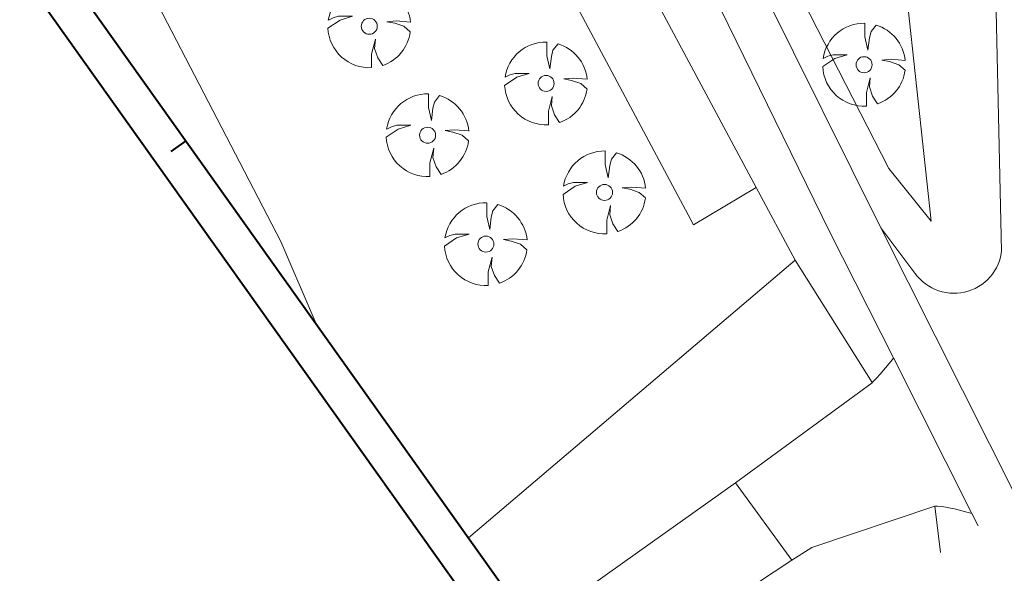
# Model space of a CAD drawing. Header units: metres. Extents: x 148376 to 148659, y 486220 to 486523.
# Tile 3 of 12: x 148466 to 148519, y 486266 to 486296. Entities that reach past the tile are written whole.
import ezdxf

# ---------------------------------------------------------------- set-up
doc = ezdxf.new("R2010")
doc.units = ezdxf.units.M
doc.header["$MEASUREMENT"] = 0
for name, color, linetype, lineweight in [('BWR-best-situatie', 2, 'Continuous', 13), ('TOP-L-topo objecten punt', 7, 'Continuous', 0), ('TOP-L-topo objecten vlak', 7, 'Continuous', 0), ('WVB-alg-onderhoek', 7, 'Continuous', 30)]:
    doc.layers.add(name, color=color, linetype=linetype, lineweight=lineweight)

# ---------------------------------------------------------------- blocks, each defined once
blk = doc.blocks.new('BBOOM')
at = {"layer": 'BWR-best-situatie'}
for p, q in [((0.016, 0.603), (0.016, 0.9)), ((0.016, 0.804), (0.016, 0.871)), ((0.26, 0.861), (0.15, 0.72)), ((0.15, 0.72), (0.116, 0.586)), ((0.083, 0.318), (0.016, 0.603)), ((0.116, 0.586), (0.083, 0.318)), ((-0.67, 0.217), (-0.787, 0.185)), ((-0.368, 0.218), (-0.67, 0.217)), ((-0.637, 0.135), (-0.368, 0.218)), ((-0.9, -0.042), (-0.637, 0.135)), ((-0.787, 0.185), (-0.89, 0.134)), ((0.384, 0.1), (0.586, 0.117)), ((0.551, 0.067), (0.384, 0.1)), ((0.752, 0), (0.551, 0.067)), ((0.586, 0.117), (0.895, 0.092)), ((0.89, -0.121), (0.752, 0)), ((0.133, -0.283), (0.05, -0.603)), ((0.116, -0.484), (0.133, -0.283)), ((0.05, -0.603), (0.051, -0.899)), ((0.184, -0.685), (0.116, -0.484)), ((0.293, -0.851), (0.184, -0.685))]:
    blk.add_line(p, q, dxfattribs=at)
blk.add_circle((0, 0), 0.174, dxfattribs=at)
for start, end in [(88.9495, 171.4867), (5.8447, 73.1614), (182.6375, 273.2485), (289.0687, 352.197)]:
    blk.add_arc((-0.001, 0), 0.9, start, end, dxfattribs=at)

msp = doc.modelspace()

# ---------------------------------------------------------------- linework, layer by layer
at = {"layer": 'TOP-L-topo objecten vlak', "color": 7, "linetype": 'Continuous', "lineweight": 0}
for p, q in [((148519.847, 486270.465), (148512.459, 486285.148)), ((148490.047, 486268.304), (148507.792, 486283.397)), ((148504.563, 486271.301), (148493.498, 486263.456)), ((148515.698, 486267.512), (148515.377, 486270.036)), ((148517.403, 486269.64), (148517.743, 486268.967)), ((148496.245, 486259.597), (148507.609, 486267.101))]:
    msp.add_line(p, q, dxfattribs=at)
at = {"layer": 'TOP-L-topo objecten vlak', "color": 7, "linetype": 'Continuous', "lineweight": 0, "flags": 128}
for points in [[(148505.676, 486287.346), (148469.909, 486354.117), (148453.54, 486384.54), (148422.92, 486442.18), (148420.555, 486447.977)], [(148406.324, 486437.848), (148407.522, 486436.059), (148418.79, 486441.88), (148449.9, 486383.18), (148466.965, 486351.489), (148502.277, 486285.326), (148505.676, 486287.346)], [(148481.772, 486279.931), (148479.864, 486284.417), (148469.015, 486305.329), (148459.283, 486322.729), (148444.287, 486348.271), (148429.432, 486374.283), (148407.234, 486416.206), (148399.254, 486432.302), (148399.009, 486432.642)], [(148512.459, 486285.148), (148506.139, 486297.878), (148505.836, 486298.511), (148505.548, 486299.15), (148505.275, 486299.796), (148505.017, 486300.447), (148504.773, 486301.105), (148504.545, 486301.768), (148504.332, 486302.436), (148504.134, 486303.108), (148503.952, 486303.785), (148503.785, 486304.466), (148503.633, 486305.151), (148503.497, 486305.838), (148503.377, 486306.529), (148503.18, 486307.841)], [(148500.3, 486307.363), (148500.399, 486306.957), (148500.576, 486306.191), (148500.788, 486305.336), (148501.016, 486304.484), (148501.259, 486303.637), (148501.518, 486302.794), (148501.792, 486301.957), (148502.081, 486301.124), (148502.385, 486300.297), (148502.704, 486299.475), (148503.038, 486298.659), (148503.386, 486297.85), (148503.749, 486297.046), (148509.689, 486284.922), (148513.141, 486278.084)], [(148518.595, 486302.645), (148519.013, 486283.882), (148518.994, 486283.758), (148518.952, 486283.558), (148518.893, 486283.363), (148518.82, 486283.172), (148518.732, 486282.988), (148518.63, 486282.811), (148518.514, 486282.643), (148518.386, 486282.485), (148518.246, 486282.337), (148518.094, 486282.2), (148517.932, 486282.076), (148517.761, 486281.964), (148517.582, 486281.867), (148517.395, 486281.784), (148517.203, 486281.716), (148517.006, 486281.662), (148516.805, 486281.625), (148516.602, 486281.603), (148516.398, 486281.598), (148516.195, 486281.608), (148515.992, 486281.634), (148515.792, 486281.676), (148515.597, 486281.734), (148515.406, 486281.807), (148515.222, 486281.894), (148515.045, 486281.996), (148514.876, 486282.111), (148514.717, 486282.239), (148514.569, 486282.379), (148514.432, 486282.53), (148514.307, 486282.691), (148512.459, 486285.148)], [(148513.53, 486300.756), (148515.19, 486285.518), (148512.88, 486288.386), (148506.261, 486301.346)], [(148507.792, 486283.397), (148505.676, 486287.346)], [(148511.977, 486276.754), (148507.792, 486283.397)], [(148513.141, 486278.084), (148513.135, 486278.075), (148513.002, 486277.887), (148512.42, 486277.209), (148512.211, 486276.988), (148512.045, 486276.819), (148511.977, 486276.754)], [(148513.141, 486278.084), (148517.403, 486269.64)], [(148511.977, 486276.754), (148511.986, 486276.74), (148504.563, 486271.301)], [(148507.609, 486267.101), (148504.563, 486271.301)], [(148507.609, 486267.101), (148508.709, 486267.781), (148515.377, 486270.036)], [(148515.377, 486270.036), (148515.534, 486270.034), (148515.762, 486270.006), (148515.978, 486269.972), (148516.235, 486269.92), (148516.451, 486269.886), (148517.403, 486269.64)]]:
    msp.add_lwpolyline(points, dxfattribs=at)
at = {"layer": 'WVB-alg-onderhoek', "lineweight": 40}
for p, q in [((148375.646, 486425.591), (148521.771, 486220.283)), ((148474.692, 486289.878), (148473.878, 486289.299))]:
    msp.add_line(p, q, dxfattribs=at)
at = {"layer": 'WVB-alg-onderhoek', "lineweight": 40, "flags": 128}
msp.add_lwpolyline([(148379.595, 486423.492), (148522.241, 486223.072), (148656.017, 486318.285), (148513.372, 486518.705)], close=True, dxfattribs=at)

# ---------------------------------------------------------------- block references
at = {"layer": 'TOP-L-topo objecten punt', "color": 7, "linetype": 'Continuous', "lineweight": 0, "xscale": 2.5, "yscale": 2.5, "zscale": 2.5}
for p in [(148484.664, 486296.105), (148511.544, 486294.018), (148494.266, 486293), (148487.832, 486290.187), (148497.44, 486287.08), (148491, 486284.27)]:
    msp.add_blockref('BBOOM', p, dxfattribs=at)

doc.saveas('drawing.dxf')
